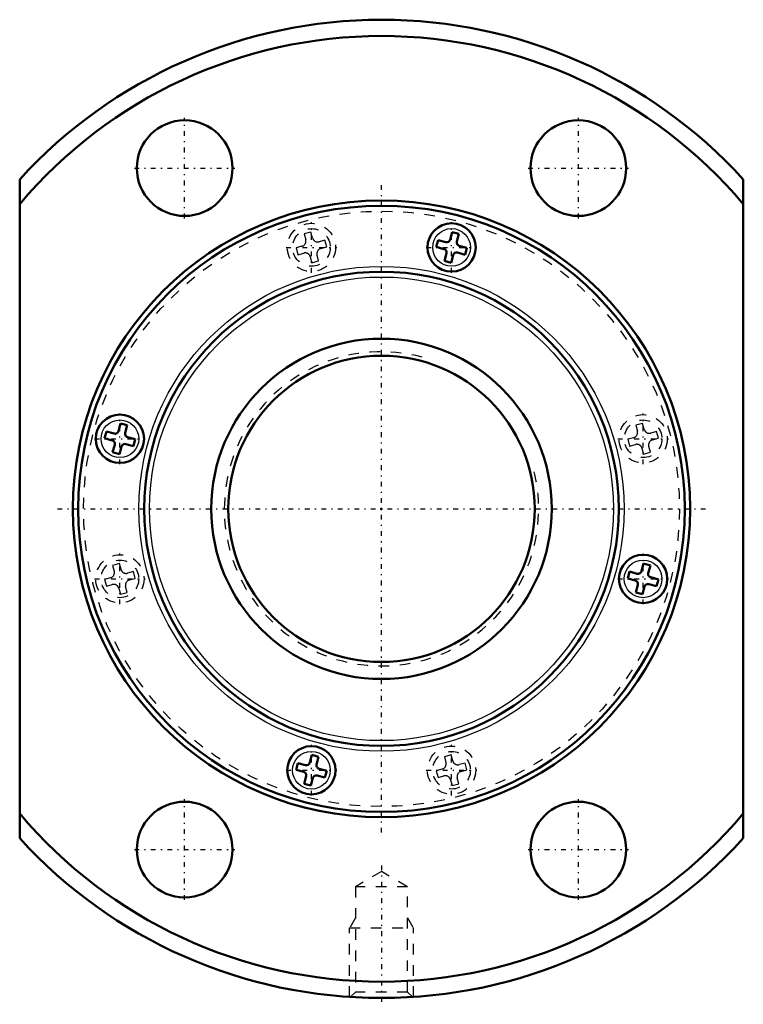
# Model space of a CAD drawing. Header units: millimetres. Extents: x -34 to 34, y -46.6 to 46.
import ezdxf

# ---------------------------------------------------------------- set-up
doc = ezdxf.new("R2010")
doc.units = ezdxf.units.MM
doc.linetypes.add('Center', pattern=[1.5, 0.45, -0.5, 0.05, -0.5])
doc.linetypes.add('Dashed', pattern=[2, 1, -1])
for name, color, linetype, lineweight in [('2d ConnectionPoints', 7, 'Continuous', 50), ('AM_0', 7, 'Continuous', 50), ('AM_4', 3, 'Continuous', 25), ('AM_5', 3, 'Continuous', 25), ('AM_7', 7, 'Center', 25), ('AM_9', 6, 'Dashed', 25)]:
    doc.layers.add(name, color=color, linetype=linetype, lineweight=lineweight)

# ---------------------------------------------------------------- blocks, each defined once
blk = doc.blocks.new('1_BLK3232_7_2ZZ_Nut_0_in_BLK3232_7_2ZZ_117_6LC7T_000_2')
at = {"layer": 'AM_0'}
for p, q in [((-34, 30.984), (-34, -30.984)), ((34, -30.984), (34, 30.984)), ((6.631, 26.021), (6.439, 25.306)), ((6.631, 26.021), (7.268, 25.85)), ((5.32, 25.264), (5.149, 24.626)), ((6.035, 25.072), (5.32, 25.264)), ((7.077, 25.135), (7.268, 25.85)), ((5.149, 24.626), (5.864, 24.435)), ((7.139, 24.093), (7.854, 23.902)), ((8.025, 24.539), (7.31, 24.731)), ((7.854, 23.902), (8.025, 24.539)), ((6.097, 24.031), (5.906, 23.316)), ((5.906, 23.316), (6.543, 23.145)), ((6.543, 23.145), (6.735, 23.86)), ((-24.539, 8.025), (-24.731, 7.31)), ((-24.539, 8.025), (-23.902, 7.854)), ((-24.093, 7.139), (-23.902, 7.854)), ((-25.85, 7.268), (-26.021, 6.631)), ((-26.021, 6.631), (-25.306, 6.439)), ((-25.135, 7.077), (-25.85, 7.268)), ((-23.145, 6.543), (-23.86, 6.735)), ((-23.316, 5.906), (-23.145, 6.543)), ((-25.072, 6.035), (-25.264, 5.32)), ((-24.626, 5.149), (-24.435, 5.864)), ((-24.031, 6.097), (-23.316, 5.906)), ((-25.264, 5.32), (-24.626, 5.149)), ((24.626, -5.149), (24.435, -5.864)), ((24.626, -5.149), (25.264, -5.32)), ((25.072, -6.035), (25.264, -5.32)), ((23.316, -5.906), (23.145, -6.543)), ((24.031, -6.097), (23.316, -5.906)), ((26.021, -6.631), (25.306, -6.439)), ((23.145, -6.543), (23.86, -6.735)), ((24.093, -7.139), (23.902, -7.854)), ((24.539, -8.025), (24.731, -7.31)), ((25.135, -7.077), (25.85, -7.268)), ((25.85, -7.268), (26.021, -6.631)), ((23.902, -7.854), (24.539, -8.025)), ((-6.543, -23.145), (-6.735, -23.86)), ((-6.543, -23.145), (-5.906, -23.316)), ((-7.854, -23.902), (-8.025, -24.539)), ((-7.139, -24.093), (-7.854, -23.902)), ((-6.097, -24.031), (-5.906, -23.316)), ((-8.025, -24.539), (-7.31, -24.731)), ((-5.149, -24.626), (-5.864, -24.435)), ((-5.32, -25.264), (-5.149, -24.626)), ((-7.077, -25.135), (-7.268, -25.85)), ((-7.268, -25.85), (-6.631, -26.021)), ((-6.631, -26.021), (-6.439, -25.306)), ((-6.035, -25.072), (-5.32, -25.264))]:
    blk.add_line(p, q, dxfattribs=at)
for centre, radius in [((-18.5, 32.043), 4.5), ((18.5, 32.043), 4.5), ((0, 0), 29), ((0, 0), 28.5), ((6.587, 24.583), 2.27), ((0, 0), 22.3), ((-24.583, 6.587), 2.27), ((24.583, -6.587), 2.27), ((-6.587, -24.583), 2.27), ((-18.5, -32.043), 4.5), ((18.5, -32.043), 4.5)]:
    blk.add_circle(centre, radius, dxfattribs=at)
for centre, radius, start, end in [((0, 0), 46, 42.34261, 137.65739), ((0, 0), 44.467, 40.12701, 139.87299), ((6.12, 25.391), 0.33, 255, 345), ((7.395, 25.05), 0.33, 165, 255), ((5.779, 24.116), 0.33, 345, 75), ((7.054, 23.774), 0.33, 75, 165), ((-25.05, 7.395), 0.33, 255, 345), ((-23.774, 7.054), 0.33, 165, 255), ((-25.391, 6.12), 0.33, 345, 75), ((-24.116, 5.779), 0.33, 75, 165), ((24.116, -5.779), 0.33, 255, 345), ((25.391, -6.12), 0.33, 165, 255), ((23.774, -7.054), 0.33, 345, 75), ((25.05, -7.395), 0.33, 75, 165), ((-7.054, -23.774), 0.33, 255, 345), ((-5.779, -24.116), 0.33, 165, 255), ((-7.395, -25.05), 0.33, 345, 75), ((-6.12, -25.391), 0.33, 75, 165), ((0, 0), 44.467, 220.12701, 319.87299), ((0, 0), 46, 222.34261, 317.65739)]:
    blk.add_arc(centre, radius, start, end, dxfattribs=at)
at = {"layer": 'AM_4'}
for centre, radius in [((6.587, 24.583), 1.77), ((0, 0), 22.8), ((0, 0), 21.8), ((-24.583, 6.587), 1.77), ((24.583, -6.587), 1.77), ((-6.587, -24.583), 1.77)]:
    blk.add_circle(centre, radius, dxfattribs=at)
at = {"layer": 'AM_5', "linetype": 'Dashed'}
for p, q in [((-2.458, -38.462), (-3, -39.4)), ((2.459, -38.462), (3, -39.4)), ((-3, -45.902), (-3, -39.4)), ((-3, -39.4), (3, -39.4)), ((3, -45.902), (3, -39.4))]:
    blk.add_line(p, q, dxfattribs=at)
at = {"layer": 'AM_7'}
for p, q in [((-18.5, 27.318), (-18.5, 36.768)), ((18.5, 27.318), (18.5, 36.768)), ((-23.225, 32.043), (-13.775, 32.043)), ((13.775, 32.043), (23.225, 32.043)), ((0, -30.45), (0, 30.45)), ((-6.587, 22.199), (-6.587, 26.966)), ((6.587, 22.199), (6.587, 26.966)), ((-8.97, 24.583), (-4.203, 24.583)), ((4.203, 24.583), (8.97, 24.583)), ((-24.583, 4.203), (-24.583, 8.97)), ((24.583, 4.203), (24.583, 8.97)), ((-26.966, 6.587), (-22.199, 6.587)), ((22.199, 6.587), (26.966, 6.587)), ((-30.45, 0), (30.45, 0)), ((-24.583, -8.97), (-24.583, -4.203)), ((24.583, -8.97), (24.583, -4.203)), ((-26.966, -6.587), (-22.199, -6.587)), ((22.199, -6.587), (26.966, -6.587)), ((-6.587, -26.966), (-6.587, -22.199)), ((6.587, -26.966), (6.587, -22.199)), ((-8.97, -24.583), (-4.203, -24.583)), ((4.203, -24.583), (8.97, -24.583)), ((-18.5, -36.768), (-18.5, -27.318)), ((18.5, -36.768), (18.5, -27.318)), ((-23.225, -32.043), (-13.775, -32.043)), ((13.775, -32.043), (23.225, -32.043)), ((0, -33.526), (0, -46.594))]:
    blk.add_line(p, q, dxfattribs=at)
at = {"layer": 'AM_9'}
for p, q in [((-6.631, 26.021), (-7.268, 25.85)), ((-6.483, 25.47), (-6.631, 26.021)), ((-7.268, 25.85), (-7.121, 25.299)), ((-5.32, 25.264), (-5.871, 25.116)), ((-5.149, 24.626), (-5.32, 25.264)), ((-7.474, 24.687), (-8.025, 24.539)), ((-8.025, 24.539), (-7.854, 23.902)), ((-5.7, 24.479), (-5.149, 24.626)), ((-7.854, 23.902), (-7.303, 24.049)), ((-6.691, 23.696), (-6.543, 23.145)), ((-6.543, 23.145), (-5.906, 23.316)), ((-5.906, 23.316), (-6.053, 23.867)), ((24.539, 8.025), (23.902, 7.854)), ((23.902, 7.854), (24.049, 7.303)), ((24.687, 7.474), (24.539, 8.025)), ((23.696, 6.691), (23.145, 6.543)), ((23.145, 6.543), (23.316, 5.906)), ((25.85, 7.268), (25.299, 7.121)), ((25.47, 6.483), (26.021, 6.631)), ((26.021, 6.631), (25.85, 7.268)), ((23.316, 5.906), (23.867, 6.053)), ((24.479, 5.7), (24.626, 5.149)), ((25.264, 5.32), (25.116, 5.871)), ((24.626, 5.149), (25.264, 5.32)), ((-24.626, -5.149), (-25.264, -5.32)), ((-25.264, -5.32), (-25.116, -5.871)), ((-24.479, -5.7), (-24.626, -5.149)), ((-23.316, -5.906), (-23.867, -6.053)), ((-23.145, -6.543), (-23.316, -5.906)), ((-25.47, -6.483), (-26.021, -6.631)), ((-26.021, -6.631), (-25.85, -7.268)), ((-25.85, -7.268), (-25.299, -7.121)), ((-23.902, -7.854), (-24.049, -7.303)), ((-23.696, -6.691), (-23.145, -6.543)), ((-24.687, -7.474), (-24.539, -8.025)), ((-24.539, -8.025), (-23.902, -7.854)), ((6.543, -23.145), (5.906, -23.316)), ((6.691, -23.696), (6.543, -23.145)), ((5.906, -23.316), (6.053, -23.867)), ((7.854, -23.902), (7.303, -24.049)), ((8.025, -24.539), (7.854, -23.902)), ((5.7, -24.479), (5.149, -24.626)), ((5.149, -24.626), (5.32, -25.264)), ((7.474, -24.687), (8.025, -24.539)), ((5.32, -25.264), (5.871, -25.116)), ((6.483, -25.47), (6.631, -26.021)), ((6.631, -26.021), (7.268, -25.85)), ((7.268, -25.85), (7.121, -25.299)), ((0, -34.12), (-2.458, -35.539)), ((2.459, -35.539), (0, -34.12)), ((-2.458, -35.539), (-2.458, -45.459)), ((2.459, -35.539), (-2.458, -35.539)), ((2.459, -45.459), (2.459, -35.539)), ((-2.458, -45.459), (-2.903, -45.903)), ((2.459, -45.459), (-2.458, -45.459)), ((2.906, -45.906), (2.459, -45.459))]:
    blk.add_line(p, q, dxfattribs=at)
for centre, radius in [((0, 0), 28), ((-6.587, 24.583), 2.27), ((-6.587, 24.583), 1.77), ((24.583, 6.587), 2.27), ((24.583, 6.587), 1.77), ((-24.583, -6.587), 2.27), ((-24.583, -6.587), 1.77), ((6.587, -24.583), 2.27), ((6.587, -24.583), 1.77)]:
    blk.add_circle(centre, radius, dxfattribs=at)
for centre, start, end in [((-7.603, 25.17), 285, 15), ((-6, 25.599), 195, 285), ((-5.57, 23.996), 105, 195), ((-7.174, 23.566), 15, 105), ((25.17, 7.603), 195, 285), ((23.566, 7.174), 285, 15), ((25.599, 6), 105, 195), ((23.996, 5.57), 15, 105), ((-25.599, -6), 285, 15), ((-23.996, -5.57), 195, 285), ((-25.17, -7.603), 15, 105), ((-23.566, -7.174), 105, 195), ((5.57, -23.996), 285, 15), ((7.174, -23.566), 195, 285), ((7.603, -25.17), 105, 195), ((6, -25.599), 15, 105)]:
    blk.add_arc(centre, 0.5, start, end, dxfattribs=at)
blk = doc.blocks.new('2_BLK3232_7_20ZZ0_Shaft_0_in_BLK3232_7_2ZZ_117_6LC7T_000_2')
at = {"layer": 'AM_0'}
for radius in [16, 14.4]:
    blk.add_circle((0, 0), radius, dxfattribs=at)
at = {"layer": 'AM_5', "linetype": 'Dashed'}
blk.add_arc((0, 0), 14.773, 75, 15, dxfattribs=at)

msp = doc.modelspace()

# ---------------------------------------------------------------- linework, layer by layer
at = {"layer": '2d ConnectionPoints'}
msp.add_point((0, 0), dxfattribs=at)
msp.add_point((0, 0), dxfattribs=at)
msp.add_point((0, 0), dxfattribs=at)

# ---------------------------------------------------------------- block references
for name in ['1_BLK3232_7_2ZZ_Nut_0_in_BLK3232_7_2ZZ_117_6LC7T_000_2', '2_BLK3232_7_20ZZ0_Shaft_0_in_BLK3232_7_2ZZ_117_6LC7T_000_2']:
    msp.add_blockref(name, (0, 0))

doc.saveas('drawing.dxf')
